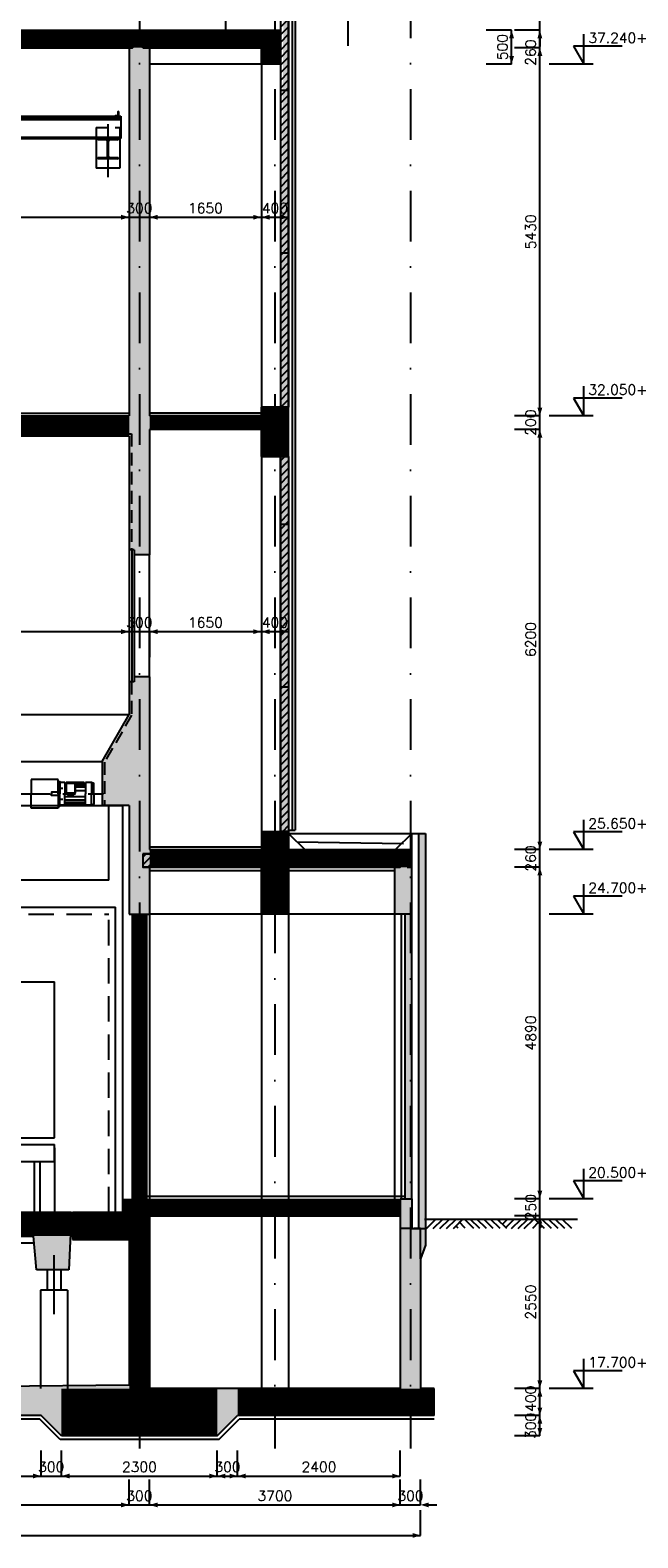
# Model space of a CAD drawing. Extents: x 0 to 118900, y 0 to 84100.
# Tile 15 of 16: x 75176 to 84143, y 47826 to 70069. Entities that reach past the tile are written whole.
import ezdxf
from ezdxf.enums import TextEntityAlignment as Align

# ---------------------------------------------------------------- set-up
doc = ezdxf.new("R2010")
doc.units = 0
doc.header["$LTSCALE"] = 60
doc.header["$MEASUREMENT"] = 0
for name, pattern in [('CENTER', [50, 31.25, -6.25, 6.25, -6.25]), ('CENTRE2', [28.125, 18.75, -3.125, 3.125, -3.125]), ('DASHDOT', [25, 12.5, -6.25, 0, -6.25]), ('HIDDEN', [9.375, 6.25, -3.125]), ('HIDDEN2', [4.6875, 3.125, -1.5625])]:
    doc.linetypes.add(name, pattern=pattern)
doc.layers.get('0').update_dxf_attribs({"linetype": 'CONTINUOUS'})
for name, color, linetype in [('ARCEERKADER', 8, 'CONTINUOUS'), ('BEKLEDINGBETON', 3, 'CONTINUOUS'), ('BETON', 8, 'CONTINUOUS'), ('CONSTR50', 1, 'CONTINUOUS'), ('DSN50', 1, 'CENTER'), ('HGTMAAT15', 3, 'CONTINUOUS'), ('LAAG18', 3, 'CONTINUOUS'), ('LAAG25', 4, 'CONTINUOUS'), ('LAAG35', 7, 'CONTINUOUS'), ('MAAT15', 3, 'CONTINUOUS'), ('MAAT20', 4, 'CONTINUOUS'), ('ME-CL', 8, 'CENTRE2'), ('ME-HIJSBAAN', 8, 'CONTINUOUS'), ('ME1', 8, 'CONTINUOUS'), ('RIOLERING', 7, 'CONTINUOUS'), ('STRAMIEN', 3, 'DASHDOT'), ('TXT18', 3, 'CONTINUOUS')]:
    doc.layers.add(name, color=color, linetype=linetype)
doc.styles.add('ROMANS', font='romans')

# ---------------------------------------------------------------- blocks, each defined once
blk = doc.blocks.new('ZUDIMTUS')
at = {"color": 3}
blk.add_solid([(0, 0), (-800, -240), (-800, 240)], dxfattribs=at)
blk = doc.blocks.new('ZUDIMEND')
blk.add_line((-800, 0), (-1600, 0))
at = {"color": 3}
blk.add_solid([(0, 0), (-800, -240), (-800, 240)], dxfattribs=at)
blk = doc.blocks.new('ZUHMAAT1')
at = {"layer": 'MAAT20'}
for p, q in [((3.3, 1.75), (4.31, 0)), ((8.1, 1.75), (3.3, 1.75)), ((4.31, 0), (4.31, 2.93)), ((5.26, 0), (0.92, 0))]:
    blk.add_line(p, q, dxfattribs=at)
blk = doc.blocks.new('ST127')
at = {"color": 0}
for p, q in [((0, 69), (1, 70)), ((0, 62), (6, 68)), ((0, 55), (6, 61)), ((0, 47), (6, 53)), ((0, 40), (6, 46)), ((0, 33), (6, 39)), ((0, 26), (6, 32)), ((0, 19), (6, 25)), ((0, 12), (6, 18)), ((0, 5), (6, 11)), ((2, 0), (9, 7)), ((9, 0), (15, 6)), ((16, 0), (22, 6)), ((23, 0), (29, 6)), ((30, 0), (36, 6)), ((37, 0), (43, 6)), ((44, 0), (49, 5))]:
    blk.add_line(p, q, dxfattribs=at)
for p, q in [((0, 70), (0, 0)), ((0, 70), (3, 70)), ((0, 0), (50, 0)), ((6, 67), (6, 12)), ((12, 6), (47, 6)), ((50, 0), (50, 3))]:
    blk.add_line(p, q)
for centre, radius, start, end in [((3, 67), 3, 0, 90), ((12, 12), 6, 180, 270), ((47, 3), 3, 0, 90)]:
    blk.add_arc(centre, radius, start, end)
blk = doc.blocks.new('ST85')
for p, q in [((-150, 300), (150, 300)), ((-150, 300), (-150, 281)), ((-32, 281), (-150, 281)), ((-6, 46), (-6, 254)), ((5, 254), (5, 46)), ((150, 281), (32, 281)), ((150, 300), (150, 281)), ((-150, 19), (-32, 19)), ((-150, 19), (-150, 0)), ((150, 0), (-150, 0)), ((32, 19), (150, 19)), ((150, 19), (150, 0))]:
    blk.add_line(p, q)
at = {"color": 0}
for p, q in [((-149, 281), (-130, 300)), ((-127, 281), (-108, 300)), ((-106, 281), (-87, 300)), ((-85, 281), (-66, 300)), ((-64, 281), (-45, 300)), ((-43, 281), (-24, 300)), ((-23, 279), (-2, 300)), ((-11, 270), (19, 300)), ((-6, 254), (40, 300)), ((-6, 233), (5, 244)), ((-6, 212), (5, 223)), ((42, 281), (61, 300)), ((64, 281), (83, 300)), ((85, 281), (104, 300)), ((106, 281), (125, 300)), ((127, 281), (146, 300)), ((148, 281), (150, 283)), ((-150, 4), (-135, 19)), ((-133, 0), (-114, 19)), ((-111, 0), (-92, 19)), ((-90, 0), (-71, 19)), ((-69, 0), (-50, 19)), ((-48, 0), (-28, 19)), ((-27, 0), (8, 35)), ((-6, 191), (5, 202)), ((-6, 170), (5, 181)), ((-6, 148), (5, 159)), ((-6, 127), (5, 138)), ((-6, 106), (5, 117)), ((-6, 85), (5, 96)), ((-6, 63), (5, 74)), ((-6, 42), (5, 53)), ((-5, 0), (18, 23)), ((16, 0), (35, 19)), ((37, 0), (56, 19)), ((58, 0), (77, 19)), ((80, 0), (99, 19)), ((101, 0), (120, 19)), ((122, 0), (141, 19)), ((143, 0), (150, 7))]:
    blk.add_line(p, q, dxfattribs=at)
for centre, start, end in [((-32, 254), 0, 90), ((32, 254), 90, 180), ((-32, 46), 270, 0), ((32, 46), 180, 270)]:
    blk.add_arc(centre, 27, start, end)
blk = doc.blocks.new('DRSBL')
at = {"linetype": 'Continuous'}
for p, q in [((0, 0), (-10, 0)), ((0, -20), (0, 0))]:
    blk.add_line(p, q, dxfattribs=at)
blk = doc.blocks.new('2MAAIVEL')
at = {"linetype": 'Continuous'}
for points in [[(0, 0), (1.41, 1.41)], [(1, 0), (2.41, 1.41)], [(2, 0), (3.41, 1.41)], [(3, 0), (4.41, 1.41)], [(4, 0), (5.41, 1.41)], [(4.7, 0.08), (4.47, 0.31)], [(5.75, 0.08), (4.85, 0.98)], [(7.02, 0), (5.61, 1.41)], [(7.88, 0), (6.47, 1.41)], [(8.88, 0), (7.47, 1.41)], [(9.88, 0), (8.47, 1.41)], [(10.88, 0), (9.47, 1.41)], [(11.88, 0), (10.47, 1.41)], [(10.72, 1.16), (10.98, 1.41)], [(11.22, 0.66), (11.98, 1.41)], [(11.72, 0.16), (12.98, 1.41)], [(12.56, 0), (13.98, 1.41)], [(13.56, 0), (14.98, 1.41)], [(14.43, 0), (15.84, 1.41)], [(15.7, 0.08), (16.6, 0.98)], [(17.45, 0), (16.03, 1.41)], [(16.75, 0.08), (16.97, 0.31)], [(18.45, 0), (17.03, 1.41)], [(19.45, 0), (18.03, 1.41)], [(20.45, 0), (19.03, 1.41)], [(21.45, 0), (20.03, 1.41)]]:
    blk.add_lwpolyline(points, dxfattribs=at)
blk = doc.blocks.new('*X24')
at = {"color": 0}
for p, q in [((78868, 70225), (78912, 70269)), ((78868, 70112), (78988, 70232)), ((78868, 70000), (78988, 70120)), ((62388, 69909), (62488, 70009)), ((62400, 69809), (62600, 70009)), ((62513, 69809), (62713, 70009)), ((62625, 69809), (62825, 70009)), ((62737, 69809), (62937, 70009)), ((62849, 69809), (63049, 70009)), ((62962, 69809), (63162, 70009)), ((63074, 69809), (63274, 70009)), ((63186, 69809), (63386, 70009)), ((63298, 69809), (63498, 70009)), ((63411, 69809), (63611, 70009)), ((63523, 69809), (63723, 70009)), ((63635, 69809), (63835, 70009)), ((63747, 69809), (63947, 70009)), ((63860, 69809), (64060, 70009)), ((63972, 69809), (64172, 70009)), ((64084, 69809), (64284, 70009)), ((64196, 69809), (64396, 70009)), ((64309, 69809), (64509, 70009)), ((64421, 69809), (64621, 70009)), ((64533, 69809), (64733, 70009)), ((64645, 69809), (64845, 70009)), ((64758, 69809), (64958, 70009)), ((64870, 69809), (65070, 70009)), ((64982, 69809), (65182, 70009)), ((65094, 69809), (65294, 70009)), ((65207, 69809), (65407, 70009)), ((65319, 69809), (65519, 70009)), ((65431, 69809), (65631, 70009)), ((65543, 69809), (65743, 70009)), ((65656, 69809), (65856, 70009)), ((65768, 69809), (65968, 70009)), ((65880, 69809), (66080, 70009)), ((65992, 69809), (66192, 70009)), ((66105, 69809), (66305, 70009)), ((66217, 69809), (66417, 70009)), ((66329, 69809), (66529, 70009)), ((66441, 69809), (66641, 70009)), ((66554, 69809), (66754, 70009)), ((66666, 69809), (66866, 70009)), ((66778, 69809), (66978, 70009)), ((66890, 69809), (67090, 70009)), ((67003, 69809), (67203, 70009)), ((67115, 69809), (67315, 70009)), ((67227, 69809), (67427, 70009)), ((67339, 69809), (67539, 70009)), ((67452, 69809), (67652, 70009)), ((67564, 69809), (67764, 70009)), ((67676, 69809), (67876, 70009)), ((67788, 69809), (67988, 70009)), ((67901, 69809), (68101, 70009)), ((68013, 69809), (68213, 70009)), ((68125, 69809), (68325, 70009)), ((68237, 69809), (68437, 70009)), ((68350, 69809), (68550, 70009)), ((68462, 69809), (68662, 70009)), ((68574, 69809), (68774, 70009)), ((68686, 69809), (68886, 70009)), ((68799, 69809), (68999, 70009)), ((68911, 69809), (69111, 70009)), ((69023, 69809), (69223, 70009)), ((69135, 69809), (69335, 70009)), ((69248, 69809), (69448, 70009)), ((69360, 69809), (69560, 70009)), ((69472, 69809), (69672, 70009)), ((69584, 69809), (69784, 70009)), ((69697, 69809), (69897, 70009)), ((69809, 69809), (70009, 70009)), ((69921, 69809), (70121, 70009)), ((70034, 69809), (70234, 70009)), ((70146, 69809), (70346, 70009)), ((70258, 69809), (70458, 70009)), ((70370, 69809), (70570, 70009)), ((70483, 69809), (70683, 70009)), ((70595, 69809), (70795, 70009)), ((70707, 69809), (70907, 70009)), ((70819, 69809), (71019, 70009)), ((70932, 69809), (71132, 70009)), ((71044, 69809), (71244, 70009)), ((71156, 69809), (71356, 70009)), ((71268, 69809), (71468, 70009)), ((71381, 69809), (71581, 70009)), ((71493, 69809), (71693, 70009)), ((71605, 69809), (71805, 70009)), ((71717, 69809), (71917, 70009)), ((71830, 69809), (72030, 70009)), ((71942, 69809), (72142, 70009)), ((72054, 69809), (72254, 70009)), ((72166, 69809), (72366, 70009)), ((72279, 69809), (72479, 70009)), ((72391, 69809), (72591, 70009)), ((72503, 69809), (72703, 70009)), ((72615, 69809), (72815, 70009)), ((72728, 69809), (72928, 70009)), ((72840, 69809), (73040, 70009)), ((72952, 69809), (73152, 70009)), ((73064, 69809), (73264, 70009)), ((73177, 69809), (73377, 70009)), ((73289, 69809), (73489, 70009)), ((73401, 69809), (73601, 70009)), ((73513, 69809), (73713, 70009)), ((73626, 69809), (73826, 70009)), ((73738, 69809), (73938, 70009)), ((73850, 69809), (74050, 70009)), ((73962, 69809), (74162, 70009)), ((74075, 69809), (74275, 70009)), ((74187, 69809), (74387, 70009)), ((74299, 69809), (74499, 70009)), ((74411, 69809), (74611, 70009)), ((74524, 69809), (74724, 70009)), ((74636, 69809), (74836, 70009)), ((74748, 69809), (74948, 70009)), ((74860, 69809), (75060, 70009)), ((74973, 69809), (75173, 70009)), ((75085, 69809), (75285, 70009)), ((75197, 69809), (75397, 70009)), ((75309, 69809), (75509, 70009)), ((75422, 69809), (75622, 70009)), ((75534, 69809), (75734, 70009)), ((75646, 69809), (75846, 70009)), ((75758, 69809), (75958, 70009)), ((75871, 69809), (76071, 70009)), ((75983, 69809), (76183, 70009)), ((76095, 69809), (76295, 70009)), ((76207, 69809), (76407, 70009)), ((76320, 69809), (76520, 70009)), ((76432, 69809), (76632, 70009)), ((76544, 69809), (76688, 69953)), ((76838, 69991), (76856, 70009)), ((76838, 69879), (76969, 70009)), ((76881, 69809), (77081, 70009)), ((76993, 69809), (77193, 70009)), ((77105, 69809), (77305, 70009)), ((77218, 69809), (77418, 70009)), ((77330, 69809), (77530, 70009)), ((77442, 69809), (77642, 70009)), ((77554, 69809), (77754, 70009)), ((77667, 69809), (77867, 70009)), ((77779, 69809), (77979, 70009)), ((77891, 69809), (78091, 70009)), ((78003, 69809), (78203, 70009)), ((78116, 69809), (78316, 70009)), ((78228, 69809), (78428, 70009)), ((78340, 69809), (78540, 70009)), ((78452, 69809), (78652, 70009)), ((78565, 69809), (78688, 69932)), ((78868, 69888), (78988, 70008)), ((78868, 69776), (78988, 69896)), ((76656, 69809), (76688, 69841)), ((78677, 69809), (78688, 69820)), ((78868, 69663), (78988, 69783)), ((78868, 69551), (78988, 69671)), ((78868, 69439), (78988, 69559)), ((78868, 69327), (78988, 69447)), ((78868, 69214), (78988, 69334)), ((78868, 69102), (78988, 69222)), ((78868, 68990), (78988, 69110)), ((78868, 68878), (78988, 68998)), ((78868, 68765), (78988, 68885)), ((78868, 68653), (78988, 68773)), ((78868, 68541), (78988, 68661)), ((78868, 68429), (78988, 68549)), ((78868, 68316), (78988, 68436)), ((78868, 68204), (78988, 68324)), ((78868, 68092), (78988, 68212)), ((78868, 67980), (78988, 68100)), ((78868, 67867), (78988, 67987)), ((78868, 67755), (78988, 67875)), ((78868, 67643), (78988, 67763)), ((78868, 67531), (78988, 67651)), ((78868, 67418), (78988, 67538)), ((78868, 67306), (78988, 67426)), ((78868, 67194), (78988, 67314)), ((78868, 67082), (78988, 67202)), ((78868, 66969), (78988, 67089)), ((78868, 66857), (78988, 66977)), ((78868, 66745), (78988, 66865)), ((78868, 66633), (78988, 66753)), ((78868, 66520), (78988, 66640)), ((78868, 66408), (78988, 66528)), ((78868, 66296), (78988, 66416)), ((78868, 66183), (78988, 66303)), ((78868, 66071), (78988, 66191)), ((78868, 65959), (78988, 66079)), ((78868, 65847), (78988, 65967)), ((78868, 65734), (78988, 65854)), ((78868, 65622), (78988, 65742)), ((78868, 65510), (78988, 65630)), ((78868, 65398), (78988, 65518)), ((78868, 65285), (78988, 65405)), ((78868, 65173), (78988, 65293)), ((78868, 65061), (78988, 65181)), ((78868, 64949), (78988, 65069)), ((78868, 64836), (78988, 64956)), ((78868, 64724), (78988, 64844)), ((78868, 64612), (78988, 64732)), ((78877, 64509), (78988, 64620))]:
    blk.add_line(p, q, dxfattribs=at)
blk = doc.blocks.new('*X25')
at = {"color": 0}
for p, q in [((78868, 63714), (78933, 63779)), ((78868, 63602), (78988, 63722)), ((78868, 63489), (78988, 63609)), ((78868, 63377), (78988, 63497)), ((78868, 63265), (78988, 63385)), ((78868, 63153), (78988, 63273)), ((78868, 63040), (78988, 63160)), ((78868, 62928), (78988, 63048)), ((78868, 62816), (78988, 62936)), ((78868, 62704), (78988, 62824)), ((78868, 62591), (78988, 62711)), ((78868, 62479), (78988, 62599)), ((78868, 62367), (78988, 62487)), ((78868, 62255), (78988, 62375)), ((78868, 62142), (78988, 62262)), ((78868, 62030), (78988, 62150)), ((78868, 61918), (78988, 62038)), ((78868, 61806), (78988, 61926)), ((78868, 61693), (78988, 61813)), ((78868, 61581), (78988, 61701)), ((78868, 61469), (78988, 61589)), ((78868, 61357), (78988, 61477)), ((78868, 61244), (78988, 61364)), ((78868, 61132), (78988, 61252)), ((78868, 61020), (78988, 61140)), ((78868, 60908), (78988, 61028)), ((78868, 60795), (78988, 60915)), ((78868, 60683), (78988, 60803)), ((78868, 60571), (78988, 60691)), ((78868, 60459), (78988, 60579)), ((78868, 60346), (78988, 60466)), ((78868, 60234), (78988, 60354)), ((78868, 60122), (78988, 60242)), ((78868, 60010), (78988, 60130)), ((78868, 59897), (78988, 60017)), ((78868, 59785), (78988, 59905)), ((78868, 59673), (78988, 59793)), ((78868, 59561), (78988, 59681)), ((78868, 59448), (78988, 59568)), ((78868, 59336), (78988, 59456)), ((78868, 59224), (78988, 59344)), ((78868, 59112), (78988, 59232)), ((78868, 58999), (78988, 59119)), ((78868, 58887), (78988, 59007)), ((78868, 58775), (78988, 58895)), ((78868, 58663), (78988, 58783)), ((78868, 58550), (78988, 58670)), ((78868, 58438), (78988, 58558)), ((78868, 58326), (78988, 58446)), ((78904, 58249), (78988, 58334)), ((76838, 57868), (76890, 57919)), ((76838, 57755), (77002, 57919)), ((76914, 57719), (77114, 57919)), ((77027, 57719), (77227, 57919)), ((77139, 57719), (77339, 57919)), ((77251, 57719), (77451, 57919)), ((77363, 57719), (77563, 57919)), ((77476, 57719), (77676, 57919)), ((77588, 57719), (77788, 57919)), ((77700, 57719), (77900, 57919)), ((77812, 57719), (78012, 57919)), ((77925, 57719), (78125, 57919)), ((78037, 57719), (78237, 57919)), ((78149, 57719), (78349, 57919)), ((78261, 57719), (78461, 57919)), ((78374, 57719), (78574, 57919)), ((78486, 57719), (78686, 57919)), ((78888, 57897), (78910, 57919)), ((78888, 57785), (79023, 57919)), ((78935, 57719), (79135, 57919)), ((79047, 57719), (79247, 57919)), ((79159, 57719), (79359, 57919)), ((79272, 57719), (79472, 57919)), ((79384, 57719), (79584, 57919)), ((79496, 57719), (79696, 57919)), ((79608, 57719), (79808, 57919)), ((79721, 57719), (79921, 57919)), ((79833, 57719), (80033, 57919)), ((79945, 57719), (80145, 57919)), ((80057, 57719), (80257, 57919)), ((80170, 57719), (80370, 57919)), ((80282, 57719), (80482, 57919)), ((80394, 57719), (80594, 57919)), ((80506, 57719), (80638, 57851)), ((78598, 57719), (78688, 57809)), ((80619, 57719), (80638, 57738))]:
    blk.add_line(p, q, dxfattribs=at)

msp = doc.modelspace()

# ---------------------------------------------------------------- linework, layer by layer
at = {"layer": 'ARCEERKADER'}
for points in [[(78868, 64509), (78988, 64509), (78988, 70269), (78868, 70269), (78868, 64509)], [(62388, 69809), (62388, 70009), (76688, 70009), (76688, 69809), (62388, 69809)], [(76838, 69809), (76838, 70009), (78688, 70009), (78688, 69809), (76838, 69809)], [(78868, 63779), (78988, 63779), (78988, 58249), (78868, 58249), (78868, 63779)], [(76838, 57919), (76838, 57719), (78688, 57719), (78688, 57919), (76838, 57919)], [(78888, 57919), (78888, 57719), (80638, 57719), (80638, 57919), (78888, 57919)]]:
    msp.add_lwpolyline(points, dxfattribs=at)
at = {"layer": 'BEKLEDINGBETON', "linetype": 'HIDDEN2'}
for points in [[(65903, 62404), (65903, 64114), (76673, 64114), (76673, 62404)], [(76673, 60454), (76673, 59962), (76273, 59270), (76273, 58629)]]:
    msp.add_lwpolyline(points, dxfattribs=at)
at = {"layer": 'BETON'}
for p, q in [((80738, 57719), (80738, 57979)), ((80738, 57719), (80808, 57719)), ((80808, 52392), (80638, 52392)), ((80938, 51942), (80938, 52392))]:
    msp.add_line(p, q, dxfattribs=at)
for points, const_width in [([(58758, 69939), (78868, 69939)], 260), ([(78868, 69819), (78588, 69819)], 500), ([(78788, 63779), (78788, 64509)], 400), ([(64938, 64229), (76638, 64229)], 300), ([(78588, 64279), (76938, 64279)], 200), ([(78588, 57639), (78988, 57639)], 1220), ([(76938, 57849), (78588, 57849)], 260), ([(78988, 57849), (80738, 57849)], 260), ([(76538, 52704), (80638, 52704)], 250), ([(76788, 52579), (76788, 50029)], 300), ([(72788, 52454), (75788, 52454)], 350), ([(75803, 52429), (76638, 52429)], 400), ([(77938, 49679), (75638, 49679)], 700), ([(81138, 49829), (78238, 49829)], 400)]:
    msp.add_lwpolyline(points, dxfattribs=dict(at, const_width=const_width))
at = {"layer": 'BETON', "color": 4, "const_width": 210}
msp.add_lwpolyline([(76788, 57029), (76788, 52829)], dxfattribs=at)
at = {"layer": 'BETON'}
for points in [[(78988, 64509), (78868, 64509), (78988, 70269), (78912, 70269)], [(76638, 64379), (76938, 64379), (76638, 69809), (76938, 69809)], [(76638, 64079), (76938, 64179), (76638, 64379), (76938, 64379)], [(76638, 62404), (76713, 62404), (76638, 64079), (76938, 64179)], [(76938, 64179), (76938, 62329), (76713, 62404), (76713, 62329)], [(78988, 58249), (78868, 58249), (78988, 63779), (78868, 63779)], [(76938, 60529), (76713, 60529), (76938, 57979), (76713, 60454)], [(76938, 57979), (76713, 60454), (76638, 58629), (76638, 60454)], [(76238, 58629), (76638, 58629), (76238, 59279), (76638, 59972)], [(76638, 58629), (76938, 57979), (76638, 57029), (76938, 57029)], [(80558, 57719), (80808, 57979), (80558, 57029), (80808, 57029)], [(80738, 57979), (80808, 57979), (80738, 57719), (80808, 57719)], [(80638, 52829), (80808, 52829), (80638, 52392), (80808, 52392)], [(75748, 51779), (75268, 51779), (75788, 52454), (75226, 52279)], [(80638, 52392), (80938, 52392), (80638, 50029), (80938, 50029)], [(80938, 52392), (81008, 52392), (80938, 51942), (81008, 52142)], [(76638, 50079), (71788, 50029), (75338, 49629), (72788, 49629)], [(76638, 50079), (75638, 49329), (75328, 50065), (75338, 49629)], [(76638, 50079), (75338, 49629), (76938, 50029), (75638, 49329)], [(77938, 49329), (78238, 49629), (77825, 50028), (78299, 50028)]]:
    msp.add_solid(points, dxfattribs=at)
at = {"layer": 'BETON', "color": 4}
for points in [[(80908, 58219), (81008, 58219), (80908, 52392), (81008, 52392)], [(80708, 57029), (80808, 57029), (80708, 52829), (80808, 52829)]]:
    msp.add_solid(points, dxfattribs=at)
at = {"layer": 'CONSTR50'}
for p, q in [((58758, 70069), (78868, 70069)), ((78868, 69569), (78868, 70069)), ((62388, 70009), (76688, 70009)), ((75538, 70009), (75538, 69809)), ((76688, 70009), (76688, 69809)), ((76838, 70009), (78688, 70009)), ((76838, 70009), (76838, 69809)), ((78688, 69809), (78688, 70009)), ((62388, 69809), (76688, 69809)), ((76638, 69809), (76638, 64379)), ((76838, 69809), (78688, 69809)), ((76938, 69809), (76938, 64379)), ((78588, 69569), (78588, 69809)), ((78868, 69569), (78588, 69569)), ((78988, 64509), (78588, 64509)), ((78588, 64379), (78588, 64509)), ((78988, 63779), (78988, 64509)), ((64938, 64379), (76638, 64379)), ((78588, 64379), (76938, 64379)), ((76638, 64079), (65938, 64079)), ((76638, 64079), (76638, 62404)), ((78588, 64179), (76938, 64179)), ((78588, 63779), (78588, 64179)), ((78588, 63779), (78988, 63779)), ((76713, 62404), (76638, 62404)), ((76938, 62329), (76713, 62329)), ((76938, 60529), (76713, 60529)), ((76713, 60454), (76638, 60454)), ((76638, 60454), (76638, 59972)), ((76238, 59279), (76638, 59972)), ((76238, 59279), (76238, 58629)), ((76638, 58629), (76238, 58629)), ((76638, 58629), (76638, 57029)), ((78588, 58249), (78988, 58249)), ((78588, 58249), (78588, 57979)), ((78988, 58249), (78988, 57979)), ((76838, 57919), (78688, 57919)), ((76938, 57979), (78588, 57979)), ((78688, 57719), (78688, 57919)), ((78888, 57919), (80638, 57919)), ((78888, 57919), (78888, 57719)), ((78988, 57979), (80808, 57979)), ((80638, 57719), (80638, 57919)), ((80808, 57029), (80808, 57979)), ((78688, 57719), (76838, 57719)), ((78588, 57029), (78588, 57719)), ((80638, 57719), (78888, 57719)), ((78988, 57719), (78988, 57029)), ((80558, 57029), (80558, 57719)), ((76638, 57029), (76938, 57029)), ((78988, 57029), (78588, 57029)), ((80808, 57029), (80558, 57029)), ((76538, 52829), (76538, 52629)), ((80638, 52829), (80638, 50029)), ((80638, 52829), (80808, 52829)), ((80808, 52829), (80808, 52392)), ((72788, 52629), (75788, 52629)), ((75788, 52629), (75748, 51779)), ((75803, 52629), (76538, 52629)), ((75803, 52629), (75803, 52229)), ((76938, 52579), (76938, 50029)), ((76938, 52579), (80638, 52579)), ((73350, 52279), (75226, 52279)), ((75268, 51779), (75226, 52279)), ((80808, 52392), (81008, 52392)), ((81008, 52392), (81008, 52142)), ((75803, 52229), (76638, 52229)), ((76638, 52229), (76638, 50079)), ((81008, 52142), (80938, 51942)), ((80938, 51942), (80938, 50029)), ((75748, 51779), (75268, 51779)), ((76638, 50079), (71788, 50029)), ((80638, 50029), (76952, 50029)), ((81138, 50029), (80938, 50029)), ((81138, 50029), (80938, 50029)), ((81138, 49629), (81138, 50029)), ((75338, 49629), (72788, 49629)), ((75638, 49329), (75338, 49629)), ((77938, 49329), (78238, 49629)), ((81138, 49629), (78238, 49629)), ((77938, 49329), (75638, 49329))]:
    msp.add_line(p, q, dxfattribs=at)
at = {"layer": 'CONSTR50', "linetype": 'Continuous'}
for p, q in [((76938, 64179), (76938, 62329)), ((76938, 60529), (76938, 57979)), ((76838, 57919), (76838, 57719)), ((76938, 57719), (76938, 57029))]:
    msp.add_line(p, q, dxfattribs=at)
at = {"layer": 'CONSTR50'}
msp.add_lwpolyline([(76333, 52629), (76333, 52502), (76538, 52502), (76538, 52629)], dxfattribs=at)
at = {"layer": 'LAAG18'}
for p, q in [((79088, 70269), (79088, 58269)), ((64938, 64419), (76638, 64419)), ((78588, 64419), (76938, 64419)), ((79112, 58095), (80687, 58068)), ((76938, 58019), (78588, 58019)), ((80558, 52829), (80558, 57029)), ((73038, 56029), (75538, 56029)), ((75538, 53729), (75538, 56029)), ((73038, 53729), (75538, 53729)), ((73038, 53629), (75538, 53629)), ((75538, 53379), (75538, 53629)), ((75538, 53579), (75538, 52629)), ((73038, 53379), (75538, 53379)), ((75238, 53379), (75238, 52629)), ((75318, 53379), (75318, 52629)), ((75317, 49579), (72809, 49579)), ((75617, 49279), (75317, 49579)), ((77959, 49279), (78259, 49579)), ((81138, 49579), (78259, 49579)), ((77959, 49279), (75617, 49279))]:
    msp.add_line(p, q, dxfattribs=at)
at = {"layer": 'LAAG25'}
for p, q in [((79048, 58269), (79048, 70269)), ((78588, 69569), (76938, 69569)), ((78588, 69569), (78588, 64509)), ((78588, 63779), (78588, 58249)), ((65938, 59972), (76638, 59972)), ((66338, 59279), (76238, 59279)), ((71488, 58629), (76538, 58629)), ((76338, 57529), (76338, 58629)), ((76538, 58629), (76538, 52829)), ((78988, 58219), (79228, 57979)), ((78588, 57669), (76938, 57669)), ((80558, 57669), (78988, 57669)), ((76338, 57529), (72338, 57529)), ((72238, 57129), (76438, 57129)), ((76438, 52629), (76438, 57129)), ((76938, 57029), (76938, 52829)), ((78588, 57029), (76938, 57029)), ((78588, 57029), (78588, 52829)), ((80588, 57029), (78988, 57029)), ((78988, 57029), (78988, 52829)), ((80658, 52829), (80658, 57029)), ((76893, 52869), (80708, 52869)), ((76383, 52604), (76488, 52604)), ((78588, 52579), (78588, 50029)), ((78988, 52579), (78988, 50029)), ((80993, 52529), (83254, 52529)), ((73333, 52179), (75235, 52179)), ((75528, 51996), (75528, 51125)), ((75428, 51779), (75428, 51479)), ((75628, 51779), (75628, 51479)), ((75728, 51479), (75328, 51479)), ((75328, 51479), (75328, 50029)), ((75728, 51479), (75728, 50029))]:
    msp.add_line(p, q, dxfattribs=at)
at = {"layer": 'LAAG25', "linetype": 'HIDDEN'}
for p in [(72338, 57029), (76338, 52629)]:
    msp.add_line(p, (76338, 57029), dxfattribs=at)
at = {"layer": 'LAAG35'}
for p, q in [((78868, 70269), (78868, 64509)), ((78988, 70269), (78988, 64509)), ((78988, 69179), (78868, 69179)), ((78988, 66779), (78868, 66779)), ((78868, 63779), (78868, 58249)), ((78988, 63779), (78988, 58249)), ((78868, 62779), (78988, 62779)), ((78868, 60379), (78988, 60379)), ((80908, 58219), (80908, 52392)), ((81008, 58219), (81008, 52392)), ((76683, 57029), (76683, 52829)), ((76893, 57029), (76893, 52829)), ((80708, 52829), (80708, 57029)), ((80808, 52829), (80808, 57029)), ((80938, 52392), (80836, 52392)), ((80838, 52392), (80938, 52392))]:
    msp.add_line(p, q, dxfattribs=at)
at = {"layer": 'MAAT15'}
for p, q in [((82697, 70069), (82697, 70329)), ((82280, 70069), (81905, 70069)), ((82280, 69569), (82280, 70069)), ((82697, 70069), (82322, 70069)), ((82697, 70069), (82322, 70069)), ((82697, 69809), (82697, 70069)), ((82697, 69809), (82322, 69809)), ((82697, 64379), (82697, 69809)), ((82280, 69569), (81905, 69569)), ((62438, 67309), (76638, 67309)), ((76638, 67309), (76938, 67309)), ((76638, 67309), (76638, 66934)), ((76938, 67309), (78588, 67309)), ((76938, 67309), (76938, 66934)), ((78588, 67309), (78988, 67309)), ((78588, 67309), (78588, 66934)), ((78588, 67309), (78588, 66934)), ((78988, 67309), (78988, 66934)), ((82697, 64379), (82322, 64379)), ((82697, 64179), (82697, 64379)), ((82697, 64179), (82322, 64179)), ((82697, 57979), (82697, 64179)), ((65938, 61195), (76638, 61195)), ((76638, 61195), (76938, 61195)), ((76638, 61195), (76638, 60820)), ((76938, 61195), (78588, 61195)), ((76938, 61195), (76938, 60820)), ((78588, 61195), (78988, 61195)), ((78588, 61195), (78588, 60820)), ((78988, 61195), (78988, 60820)), ((82697, 57979), (82322, 57979)), ((82697, 57719), (82697, 57979)), ((82697, 57719), (82322, 57719)), ((82697, 52829), (82697, 57719)), ((82697, 52829), (82322, 52829)), ((82697, 52579), (82697, 52829)), ((82697, 52579), (82322, 52579)), ((82697, 50029), (82697, 52579)), ((82697, 50029), (82322, 50029)), ((82697, 49629), (82697, 50029)), ((82697, 49629), (82322, 49629)), ((82697, 49629), (82322, 49629)), ((82697, 49329), (82697, 49629)), ((82697, 49329), (82322, 49329)), ((75338, 48738), (75338, 49113)), ((75638, 48738), (75638, 49113)), ((77938, 48738), (77938, 49113)), ((78238, 48738), (78238, 49113)), ((80638, 48738), (80638, 49113)), ((72788, 48738), (75338, 48738)), ((75338, 48738), (75638, 48738)), ((75638, 48738), (77938, 48738)), ((77938, 48738), (78238, 48738)), ((78238, 48738), (80638, 48738)), ((76638, 48312), (76638, 48687)), ((76938, 48312), (76938, 48687)), ((80638, 48312), (80638, 48687)), ((80938, 48312), (80938, 48687)), ((71488, 48312), (76638, 48312)), ((76638, 48312), (76938, 48312)), ((76938, 48312), (80638, 48312)), ((80638, 48312), (80938, 48312)), ((80938, 47862), (80938, 48237)), ((32738, 47862), (80938, 47862))]:
    msp.add_line(p, q, dxfattribs=at)
at = {"layer": 'MAAT20'}
for p, q in [((78988, 58269), (79088, 58269)), ((78988, 58219), (81008, 58219)), ((80808, 58219), (80568, 57979)), ((80808, 57979), (80808, 58219))]:
    msp.add_line(p, q, dxfattribs=at)
at = {"layer": 'ME-CL'}
for p, q in [((76324, 68682), (76324, 67899)), ((65907, 58803), (76260, 58803))]:
    msp.add_line(p, q, dxfattribs=at)
at = {"layer": 'ME-HIJSBAAN'}
for p, q in [((62933, 68798), (76514, 68798)), ((62933, 68769), (76514, 68769)), ((62933, 68750), (76514, 68750)), ((76514, 68798), (76514, 68469)), ((62933, 68488), (76514, 68488)), ((62933, 68469), (76514, 68469)), ((76149, 68488), (76149, 68033)), ((76499, 68469), (76499, 68033)), ((76499, 68033), (76149, 68033)), ((76638, 62404), (76638, 60454)), ((76678, 62404), (76678, 60454)), ((76713, 62404), (76713, 60454)), ((76938, 60529), (76938, 62329))]:
    msp.add_line(p, q, dxfattribs=at)
at = {"layer": 'ME-HIJSBAAN', "color": 3, "linetype": 'HIDDEN2'}
for p, q in [((76149, 68633), (76499, 68633)), ((76149, 68633), (76149, 68488)), ((76499, 68633), (76499, 68469))]:
    msp.add_line(p, q, dxfattribs=at)
at = {"layer": 'ME1'}
for p, q in [((75189, 59014), (75189, 58803)), ((75589, 59014), (75189, 59014)), ((75589, 58983), (75589, 59014)), ((75686, 58971), (75686, 58803)), ((75708, 58971), (75686, 58949)), ((75709, 58949), (75686, 58949)), ((75973, 58971), (75708, 58971)), ((75708, 58948), (75718, 58958)), ((75708, 58810), (75708, 58948)), ((75712, 58813), (75712, 58952)), ((75718, 58958), (75831, 58958)), ((75842, 58948), (75831, 58958)), ((75838, 58952), (75838, 58813)), ((75995, 58949), (75841, 58949)), ((75842, 58948), (75842, 58810)), ((75973, 58971), (75995, 58949)), ((75995, 58971), (75995, 58803)), ((76080, 58971), (76080, 58803)), ((75189, 58592), (75189, 58803)), ((75613, 58884), (75660, 58884)), ((75613, 58722), (75660, 58722)), ((75708, 58932), (75686, 58932)), ((75708, 58899), (75686, 58899)), ((75708, 58849), (75686, 58849)), ((75686, 58635), (75686, 58803)), ((75995, 58757), (75686, 58757)), ((75708, 58810), (75730, 58788)), ((75838, 58813), (75712, 58813)), ((75819, 58788), (75730, 58788)), ((75842, 58810), (75819, 58788)), ((75995, 58932), (75842, 58932)), ((75995, 58899), (75842, 58899)), ((75995, 58849), (75842, 58849)), ((75995, 58635), (75995, 58803)), ((76080, 58635), (76080, 58803)), ((75589, 58592), (75189, 58592)), ((75589, 58623), (75589, 58592)), ((75995, 58708), (75686, 58708)), ((75995, 58674), (75686, 58674)), ((75995, 58658), (75686, 58658)), ((75708, 58635), (75686, 58658)), ((75973, 58635), (75708, 58635)), ((75973, 58635), (75995, 58658))]:
    msp.add_line(p, q, dxfattribs=at)
for points in [[(75589, 58803), (75589, 58983), (75613, 58983), (75613, 58803)], [(75686, 58971), (75613, 58971)], [(76117, 58803), (76117, 58956), (76080, 58971), (75995, 58971)], [(75589, 58826), (75491, 58826), (75491, 58803)], [(75589, 58780), (75491, 58780), (75491, 58803)], [(75589, 58803), (75589, 58623), (75613, 58623), (75613, 58803)], [(76117, 58803), (76117, 58651), (76080, 58635), (75995, 58635)], [(75686, 58635), (75613, 58635)]]:
    msp.add_lwpolyline(points, dxfattribs=at)
at = {"layer": 'RIOLERING'}
for points in [[(76358, 52629), (76358, 52527), (76513, 52527), (76513, 52629)], [(76383, 52629), (76383, 52552), (76488, 52552), (76488, 52629)]]:
    msp.add_lwpolyline(points, dxfattribs=at)
at = {"layer": 'STRAMIEN'}
for p, q in [((76788, 73701), (76788, 49143)), ((78788, 73701), (78788, 49143)), ((80788, 73701), (80788, 49143))]:
    msp.add_line(p, q, dxfattribs=at)
at = {"layer": 'TXT18'}
msp.add_lwpolyline([(76637, 61926, 0, 100, 0), (76337, 61926, 0, 0, 0), (71222, 61926, 0, 0, 0)], format="xyseb", dxfattribs=at)

# ---------------------------------------------------------------- block references
at = {"layer": 'DSN50', "xscale": 100, "yscale": 100, "zscale": 100}
for p in [(78063, 71840), (79870, 71840)]:
    msp.add_blockref('DRSBL', p, dxfattribs=at)
at = {"layer": 'HGTMAAT15', "xscale": 150, "yscale": 150, "zscale": 150}
for p in [(82697, 69569), (82697, 64379), (82697, 57979), (82697, 57029), (82697, 52829), (82697, 50029)]:
    msp.add_blockref('ZUHMAAT1', p, dxfattribs=at)
at = {"layer": 'LAAG18'}
for name in ['*X24', '*X25']:
    msp.add_blockref(name, (0, 0), dxfattribs=at)
at = {"layer": 'LAAG25', "xscale": 100, "yscale": 100, "zscale": 100}
msp.add_blockref('2MAAIVEL', (81022, 52388), dxfattribs=at)
at = {"layer": 'MAAT15', "xscale": 0.15, "yscale": 0.15, "zscale": 0.15}
for name, p, rotation in [('ZUDIMTUS', (82280, 70069), 90), ('ZUDIMEND', (82697, 70069), 90), ('ZUDIMTUS', (82280, 69569), 270), ('ZUDIMTUS', (82697, 69809), 90), ('ZUDIMTUS', (76938, 67309), 180), ('ZUDIMTUS', (78588, 67309), 180), ('ZUDIMTUS', (82697, 64379), 270), ('ZUDIMTUS', (82697, 64179), 90), ('ZUDIMTUS', (76938, 61195), 180), ('ZUDIMTUS', (78588, 61195), 180), ('ZUDIMTUS', (82697, 57979), 270), ('ZUDIMTUS', (82697, 57719), 90), ('ZUDIMTUS', (82697, 52829), 270), ('ZUDIMTUS', (82697, 52579), 90), ('ZUDIMTUS', (82697, 50029), 270), ('ZUDIMTUS', (82697, 50029), 90), ('ZUDIMTUS', (82697, 49629), 270), ('ZUDIMTUS', (82697, 49629), 90), ('ZUDIMTUS', (82697, 49329), 270), ('ZUDIMTUS', (75638, 48738), 180), ('ZUDIMTUS', (77938, 48738), 180), ('ZUDIMTUS', (78238, 48738), 180), ('ZUDIMTUS', (76938, 48312), 180), ('ZUDIMEND', (80938, 48312), 180)]:
    msp.add_blockref(name, p, dxfattribs=dict(at, rotation=rotation))
for p in [(76638, 67309), (78588, 67309), (78988, 67309), (76638, 61195), (78588, 61195), (78988, 61195), (75338, 48738), (77938, 48738), (78238, 48738), (80638, 48738), (76638, 48312), (80638, 48312), (80938, 47862)]:
    msp.add_blockref('ZUDIMTUS', p, dxfattribs=at)
at = {"layer": 'ME-HIJSBAAN', "yscale": -1, "rotation": 180}
msp.add_blockref('ST127', (76478, 68798), dxfattribs=at)
at = {"layer": 'ME-HIJSBAAN'}
msp.add_blockref('ST85', (76324, 68169), dxfattribs=at)

# ---------------------------------------------------------------- texts
at = {"layer": 'HGTMAAT15', "style": 'ROMANS'}
for s, p in [('37.240+', (83412, 69880)), ('32.050+', (83412, 64690)), ('25.650+', (83412, 58290)), ('24.700+', (83412, 57340)), ('20.500+', (83412, 53140)), ('17.700+', (83412, 50340))]:
    msp.add_text(s, height=150, dxfattribs=at).set_placement(p)
at = {"layer": 'MAAT15', "style": 'ROMANS'}
for s, p in [('500', (82220, 69819)), ('260', (82637, 69737)), ('5430', (82637, 67094)), ('200', (82637, 64279)), ('6200', (82637, 61079)), ('260', (82637, 57849)), ('4890', (82637, 55274)), ('250', (82637, 52704)), ('2550', (82637, 51304)), ('400', (82637, 49879)), ('300', (82637, 49479))]:
    msp.add_text(s, height=150, rotation=90, dxfattribs=at).set_placement(p, align=Align.CENTER)
for s, p in [('300', (76788, 67369)), ('1650', (77763, 67369)), ('400', (78788, 67369)), ('300', (76788, 61255)), ('1650', (77763, 61255)), ('400', (78788, 61255)), ('300', (75488, 48798)), ('2300', (76788, 48798)), ('300', (78088, 48798)), ('2400', (79438, 48798)), ('300', (76788, 48372)), ('3700', (78788, 48372)), ('300', (80788, 48372))]:
    msp.add_text(s, height=150, dxfattribs=at).set_placement(p, align=Align.CENTER)

doc.saveas('drawing.dxf')
